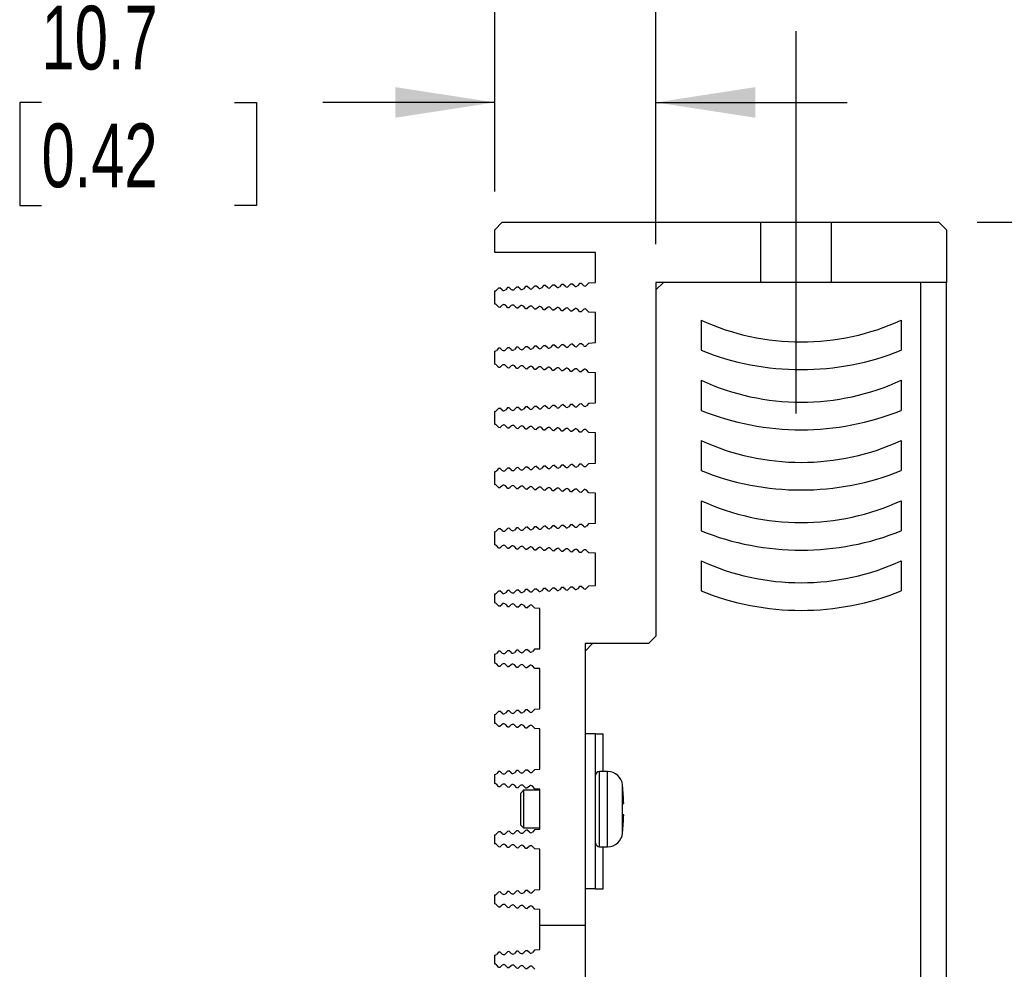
# Model space of a CAD drawing. Header units: millimetres. Extents: x 0 to 559, y 0 to 432.
# Tile 6 of 18: x 97 to 162, y 311 to 374. Entities that reach past the tile are written whole.
import ezdxf

# ---------------------------------------------------------------- set-up
doc = ezdxf.new("R2010")
doc.units = ezdxf.units.MM
doc.header["$LTSCALE"] = 2
doc.linetypes.add('CENTERX2', pattern=[20.32, 12.7, -2.54, 2.54, -2.54])
doc.layers.add('CENTER', color=40, linetype='CENTERX2')
doc.layers.add('DIMENSIONS', color=140, linetype='Continuous', lineweight=25)
doc.styles.add('SLDTEXTSTYLE0', font='TXT', dxfattribs={"width": 0.7})
doc.dimstyles.new('SLDDIMSTYLE0', dxfattribs={"dimtxt": 4.316016, "dimasz": 6.604, "dimexe": 0, "dimexo": 0.0625, "dimgap": 1.079004, "dimtad": 0, "dimtih": 1, "dimtoh": 1, "dimrnd": 1e-09, "dimzin": 4, "dimdsep": 46, "dimtxsty": 'SLDTEXTSTYLE0', "dimsah": 1, "dimcen": 0.09, "dimadec": 0, "dimazin": 1, "dimtfac": 1, "dimtmove": 0, "dimatfit": 0, "dimfxl": 0, "dimfrac": 2, "dimtolj": 1, "dimtzin": 12, "dimarcsym": 0})
doc.dimstyles.new('SLDDIMSTYLE1', dxfattribs={"dimtxt": 4.316016, "dimasz": 6.604, "dimexe": 0, "dimexo": 0.0625, "dimgap": 1.079004, "dimtad": 0, "dimtih": 1, "dimtoh": 1, "dimrnd": 1e-09, "dimzin": 12, "dimdsep": 46, "dimtxsty": 'SLDTEXTSTYLE0', "dimsah": 1, "dimcen": 0.09, "dimadec": 0, "dimazin": 3, "dimtfac": 1, "dimtmove": 0, "dimatfit": 0, "dimfxl": 0, "dimfrac": 2, "dimtolj": 1, "dimtzin": 12, "dimarcsym": 0})
doc.dimstyles.new('SLDDIMSTYLE2', dxfattribs={"dimtxt": 4.316016, "dimasz": 6.604, "dimexe": 0, "dimexo": 0.0625, "dimgap": 1.079004, "dimtad": 0, "dimtih": 1, "dimtoh": 1, "dimrnd": 1e-09, "dimzin": 12, "dimdsep": 46, "dimtxsty": 'SLDTEXTSTYLE0', "dimsah": 1, "dimcen": 0.09, "dimadec": 0, "dimazin": 3, "dimtfac": 1, "dimtofl": 0, "dimtmove": 0, "dimatfit": 3, "dimfxl": 0, "dimfrac": 2, "dimtolj": 1, "dimtzin": 12, "dimarcsym": 0})

# ---------------------------------------------------------------- blocks, each defined once
blk = doc.blocks.new('_D_16')
at = {"layer": 'DIMENSIONS'}
for p, q in [((160.61, 360.802), (204.35, 360.802)), ((198, 360.802), (198, 325.314)), ((191.588, 317.488), (190.138, 317.488)), ((190.138, 317.488), (190.138, 310.628)), ((204.413, 317.488), (205.862, 317.488)), ((205.862, 317.488), (205.862, 310.628)), ((190.138, 310.628), (191.588, 310.628)), ((205.862, 310.628), (204.413, 310.628)), ((198, 274.174), (198, 309.662)), ((153.112, 274.174), (204.35, 274.174))]:
    blk.add_line(p, q, dxfattribs=at)
for points in [[(198, 360.802), (196.984, 354.198), (199.016, 354.198)], [(198, 274.174), (199.016, 280.778), (196.984, 280.778)]]:
    blk.add_solid(points, dxfattribs=at)
at = {"layer": 'DIMENSIONS', "char_height": 4.2333, "attachment_point": 1, "style": 'SLDTEXTSTYLE0'}
for s, insert in [('86.6', (191.588, 323.911)), ('3.41', (191.588, 316.085))]:
    blk.add_mtext(s, dxfattribs=dict(at, insert=insert))
blk = doc.blocks.new('_D_17')
at = {"layer": 'DIMENSIONS'}
for p, q in [((128.57, 362.842), (128.57, 394.799)), ((148.57, 376.042), (148.57, 394.799)), ((128.57, 388.449), (115.87, 388.449)), ((132.157, 388.449), (130.708, 388.449)), ((130.708, 388.449), (130.708, 381.59)), ((144.983, 388.449), (146.432, 388.449)), ((146.432, 388.449), (146.432, 381.59)), ((148.57, 388.449), (161.27, 388.449)), ((130.708, 381.59), (132.157, 381.59)), ((146.432, 381.59), (144.983, 381.59))]:
    blk.add_line(p, q, dxfattribs=at)
for points in [[(128.57, 388.449), (121.966, 389.465), (121.966, 387.433)], [(148.57, 388.449), (155.174, 387.433), (155.174, 389.465)]]:
    blk.add_solid(points, dxfattribs=at)
at = {"layer": 'DIMENSIONS', "char_height": 4.2333, "attachment_point": 1, "style": 'SLDTEXTSTYLE0'}
for s, insert in [('20.0', (132.157, 394.873)), ('0.79', (132.157, 387.047))]:
    blk.add_mtext(s, dxfattribs=dict(at, insert=insert))
blk = doc.blocks.new('_D_18')
at = {"layer": 'DIMENSIONS'}
for p, q in [((128.57, 362.842), (128.57, 375.117)), ((139.27, 359.342), (139.27, 375.117)), ((98.466, 368.767), (97.016, 368.767)), ((97.016, 368.767), (97.016, 361.907)), ((111.291, 368.767), (112.74, 368.767)), ((112.74, 368.767), (112.74, 361.907)), ((128.57, 368.767), (117.14, 368.767)), ((139.27, 368.767), (151.97, 368.767)), ((97.016, 361.907), (98.466, 361.907)), ((112.74, 361.907), (111.291, 361.907))]:
    blk.add_line(p, q, dxfattribs=at)
for points in [[(128.57, 368.767), (121.966, 369.783), (121.966, 367.751)], [(139.27, 368.767), (145.874, 367.751), (145.874, 369.783)]]:
    blk.add_solid(points, dxfattribs=at)
at = {"layer": 'DIMENSIONS', "char_height": 4.2333, "attachment_point": 1, "style": 'SLDTEXTSTYLE0'}
for s, insert in [('10.7', (98.466, 375.19)), ('0.42', (98.466, 367.365))]:
    blk.add_mtext(s, dxfattribs=dict(at, insert=insert))

msp = doc.modelspace()

# ---------------------------------------------------------------- linework, layer by layer
for p, q in [((128.57, 360.302), (129.07, 360.802)), ((129.07, 360.802), (146.22, 360.802)), ((146.22, 360.802), (146.22, 356.802)), ((146.22, 360.802), (150.92, 360.802)), ((150.92, 360.802), (150.92, 356.802)), ((150.92, 360.802), (158.07, 360.802)), ((158.07, 360.802), (158.57, 360.302)), ((128.57, 358.802), (128.57, 360.302)), ((158.57, 360.302), (158.57, 356.802)), ((135.27, 358.802), (128.57, 358.802)), ((135.27, 356.802), (135.27, 358.802)), ((128.829, 356.451), (128.682, 356.287)), ((128.829, 356.451), (128.905, 356.455)), ((129.069, 356.308), (128.905, 356.455)), ((129.428, 356.484), (129.281, 356.319)), ((129.428, 356.484), (129.504, 356.488)), ((129.668, 356.34), (129.504, 356.488)), ((130.027, 356.516), (129.88, 356.352)), ((130.027, 356.516), (130.103, 356.52)), ((130.267, 356.373), (130.103, 356.52)), ((130.626, 356.549), (130.479, 356.385)), ((130.626, 356.549), (130.702, 356.553)), ((130.866, 356.406), (130.702, 356.553)), ((131.225, 356.582), (131.078, 356.417)), ((131.225, 356.582), (131.301, 356.586)), ((131.465, 356.438), (131.301, 356.586)), ((131.824, 356.614), (131.677, 356.45)), ((131.824, 356.614), (131.9, 356.618)), ((132.064, 356.471), (131.9, 356.618)), ((132.424, 356.647), (132.276, 356.483)), ((132.424, 356.647), (132.499, 356.651)), ((132.664, 356.504), (132.499, 356.651)), ((133.023, 356.68), (132.875, 356.515)), ((133.023, 356.68), (133.098, 356.684)), ((133.263, 356.536), (133.098, 356.684)), ((133.622, 356.712), (133.474, 356.548)), ((133.622, 356.712), (133.697, 356.716)), ((133.862, 356.569), (133.697, 356.716)), ((134.221, 356.745), (134.074, 356.581)), ((134.221, 356.745), (134.297, 356.749)), ((134.461, 356.602), (134.297, 356.749)), ((134.82, 356.777), (134.673, 356.613)), ((134.82, 356.777), (135.27, 356.802)), ((139.27, 356.302), (139.77, 356.802)), ((146.22, 356.802), (139.27, 356.802)), ((139.27, 356.802), (139.27, 333.302)), ((156.87, 356.802), (139.77, 356.802)), ((150.92, 356.802), (146.22, 356.802)), ((158.57, 356.802), (150.92, 356.802)), ((156.87, 287.752), (156.87, 356.802)), ((158.57, 356.802), (156.87, 356.802)), ((158.57, 288.502), (158.57, 356.802)), ((128.57, 355.367), (128.57, 356.237)), ((128.829, 355.153), (128.682, 355.317)), ((128.905, 355.149), (128.829, 355.153)), ((129.069, 355.296), (128.905, 355.149)), ((129.428, 355.12), (129.281, 355.285)), ((129.504, 355.116), (129.428, 355.12)), ((129.668, 355.263), (129.504, 355.116)), ((130.027, 355.088), (129.88, 355.252)), ((130.267, 355.231), (130.103, 355.083)), ((130.626, 355.055), (130.479, 355.219)), ((130.866, 355.198), (130.702, 355.051)), ((131.225, 355.022), (131.078, 355.187)), ((131.465, 355.166), (131.301, 355.018)), ((131.824, 354.99), (131.677, 355.154)), ((132.064, 355.133), (131.9, 354.986)), ((132.424, 354.957), (132.276, 355.121)), ((132.664, 355.1), (132.499, 354.953)), ((130.103, 355.083), (130.027, 355.088)), ((130.702, 355.051), (130.626, 355.055)), ((131.301, 355.018), (131.225, 355.022)), ((131.9, 354.986), (131.824, 354.99)), ((132.499, 354.953), (132.424, 354.957)), ((133.023, 354.924), (132.875, 355.089)), ((133.098, 354.92), (133.023, 354.924)), ((133.263, 355.068), (133.098, 354.92)), ((133.622, 354.892), (133.474, 355.056)), ((133.697, 354.888), (133.622, 354.892)), ((133.862, 355.035), (133.697, 354.888)), ((134.221, 354.859), (134.074, 355.023)), ((134.297, 354.855), (134.221, 354.859)), ((134.461, 355.002), (134.297, 354.855)), ((134.82, 354.826), (134.673, 354.991)), ((135.27, 354.802), (134.82, 354.826)), ((135.27, 352.802), (135.27, 354.802)), ((142.27, 354.3), (142.27, 352.3)), ((155.57, 354.3), (155.57, 352.3)), ((129.428, 352.484), (129.281, 352.319)), ((129.428, 352.484), (129.504, 352.488)), ((129.668, 352.34), (129.504, 352.488)), ((130.027, 352.516), (129.88, 352.352)), ((130.027, 352.516), (130.103, 352.52)), ((130.267, 352.373), (130.103, 352.52)), ((130.626, 352.549), (130.479, 352.385)), ((130.626, 352.549), (130.702, 352.553)), ((130.866, 352.406), (130.702, 352.553)), ((131.225, 352.582), (131.078, 352.417)), ((131.225, 352.582), (131.301, 352.586)), ((131.465, 352.438), (131.301, 352.586)), ((131.824, 352.614), (131.677, 352.45)), ((131.824, 352.614), (131.9, 352.618)), ((132.064, 352.471), (131.9, 352.618)), ((132.424, 352.647), (132.276, 352.483)), ((132.424, 352.647), (132.499, 352.651)), ((132.664, 352.504), (132.499, 352.651)), ((133.023, 352.68), (132.875, 352.515)), ((133.023, 352.68), (133.098, 352.684)), ((133.263, 352.536), (133.098, 352.684)), ((133.622, 352.712), (133.474, 352.548)), ((133.622, 352.712), (133.697, 352.716)), ((133.862, 352.569), (133.697, 352.716)), ((134.221, 352.745), (134.074, 352.581)), ((134.221, 352.745), (134.297, 352.749)), ((134.461, 352.602), (134.297, 352.749)), ((134.82, 352.777), (134.673, 352.613)), ((134.82, 352.777), (135.27, 352.802)), ((128.57, 351.367), (128.57, 352.237)), ((128.829, 352.451), (128.682, 352.287)), ((128.829, 352.451), (128.905, 352.455)), ((129.069, 352.308), (128.905, 352.455)), ((128.829, 351.153), (128.682, 351.317)), ((129.069, 351.296), (128.905, 351.149)), ((129.428, 351.12), (129.281, 351.285)), ((129.668, 351.263), (129.504, 351.116)), ((130.027, 351.088), (129.88, 351.252)), ((130.267, 351.231), (130.103, 351.083)), ((130.626, 351.055), (130.479, 351.219)), ((130.866, 351.198), (130.702, 351.051)), ((131.225, 351.022), (131.078, 351.187)), ((128.905, 351.149), (128.829, 351.153)), ((129.504, 351.116), (129.428, 351.12)), ((130.103, 351.083), (130.027, 351.088)), ((130.702, 351.051), (130.626, 351.055)), ((131.301, 351.018), (131.225, 351.022)), ((131.465, 351.166), (131.301, 351.018)), ((131.824, 350.99), (131.677, 351.154)), ((131.9, 350.986), (131.824, 350.99)), ((132.064, 351.133), (131.9, 350.986)), ((132.424, 350.957), (132.276, 351.121)), ((132.499, 350.953), (132.424, 350.957)), ((132.664, 351.1), (132.499, 350.953)), ((133.023, 350.924), (132.875, 351.089)), ((133.098, 350.92), (133.023, 350.924)), ((133.263, 351.068), (133.098, 350.92)), ((133.622, 350.892), (133.474, 351.056)), ((133.697, 350.888), (133.622, 350.892)), ((133.862, 351.035), (133.697, 350.888)), ((134.221, 350.859), (134.074, 351.023)), ((134.297, 350.855), (134.221, 350.859)), ((134.461, 351.002), (134.297, 350.855)), ((134.82, 350.826), (134.673, 350.991)), ((135.27, 350.802), (134.82, 350.826)), ((135.27, 348.802), (135.27, 350.802)), ((142.27, 350.3), (142.27, 348.3)), ((155.57, 350.3), (155.57, 348.3)), ((131.225, 348.582), (131.078, 348.417)), ((131.225, 348.582), (131.301, 348.586)), ((131.465, 348.438), (131.301, 348.586)), ((131.824, 348.614), (131.677, 348.45)), ((131.824, 348.614), (131.9, 348.618)), ((132.064, 348.471), (131.9, 348.618)), ((132.424, 348.647), (132.276, 348.483)), ((132.424, 348.647), (132.499, 348.651)), ((132.664, 348.504), (132.499, 348.651)), ((133.023, 348.68), (132.875, 348.515)), ((133.023, 348.68), (133.098, 348.684)), ((133.263, 348.536), (133.098, 348.684)), ((133.622, 348.712), (133.474, 348.548)), ((133.622, 348.712), (133.697, 348.716)), ((133.862, 348.569), (133.697, 348.716)), ((134.221, 348.745), (134.074, 348.581)), ((134.221, 348.745), (134.297, 348.749)), ((134.461, 348.602), (134.297, 348.749)), ((134.82, 348.777), (134.673, 348.613)), ((134.82, 348.777), (135.27, 348.802)), ((128.57, 347.367), (128.57, 348.237)), ((128.829, 348.451), (128.682, 348.287)), ((128.829, 348.451), (128.905, 348.455)), ((129.069, 348.308), (128.905, 348.455)), ((129.428, 348.484), (129.281, 348.319)), ((129.428, 348.484), (129.504, 348.488)), ((129.668, 348.34), (129.504, 348.488)), ((130.027, 348.516), (129.88, 348.352)), ((130.027, 348.516), (130.103, 348.52)), ((130.267, 348.373), (130.103, 348.52)), ((130.626, 348.549), (130.479, 348.385)), ((130.626, 348.549), (130.702, 348.553)), ((130.866, 348.406), (130.702, 348.553)), ((128.829, 347.153), (128.682, 347.317)), ((129.069, 347.296), (128.905, 347.149)), ((129.428, 347.12), (129.281, 347.285)), ((129.668, 347.263), (129.504, 347.116)), ((130.027, 347.088), (129.88, 347.252)), ((128.905, 347.149), (128.829, 347.153)), ((129.504, 347.116), (129.428, 347.12)), ((130.103, 347.083), (130.027, 347.088)), ((130.267, 347.231), (130.103, 347.083)), ((130.626, 347.055), (130.479, 347.219)), ((130.702, 347.051), (130.626, 347.055)), ((130.866, 347.198), (130.702, 347.051)), ((131.225, 347.022), (131.078, 347.187)), ((131.301, 347.018), (131.225, 347.022)), ((131.465, 347.166), (131.301, 347.018)), ((131.824, 346.99), (131.677, 347.154)), ((131.9, 346.986), (131.824, 346.99)), ((132.064, 347.133), (131.9, 346.986)), ((132.424, 346.957), (132.276, 347.121)), ((132.499, 346.953), (132.424, 346.957)), ((132.664, 347.1), (132.499, 346.953)), ((133.023, 346.924), (132.875, 347.089)), ((133.098, 346.92), (133.023, 346.924)), ((133.263, 347.068), (133.098, 346.92)), ((133.622, 346.892), (133.474, 347.056)), ((133.697, 346.888), (133.622, 346.892)), ((133.862, 347.035), (133.697, 346.888)), ((134.221, 346.859), (134.074, 347.023)), ((134.297, 346.855), (134.221, 346.859)), ((134.461, 347.002), (134.297, 346.855)), ((134.82, 346.826), (134.673, 346.991)), ((135.27, 346.802), (134.82, 346.826)), ((135.27, 344.802), (135.27, 346.802)), ((142.27, 346.3), (142.27, 344.3)), ((155.57, 346.3), (155.57, 344.3)), ((132.424, 344.647), (132.276, 344.483)), ((132.424, 344.647), (132.499, 344.651)), ((132.664, 344.504), (132.499, 344.651)), ((133.023, 344.68), (132.875, 344.515)), ((133.023, 344.68), (133.098, 344.684)), ((133.263, 344.536), (133.098, 344.684)), ((133.622, 344.712), (133.474, 344.548)), ((133.622, 344.712), (133.697, 344.716)), ((133.862, 344.569), (133.697, 344.716)), ((134.221, 344.745), (134.074, 344.581)), ((134.221, 344.745), (134.297, 344.749)), ((134.461, 344.602), (134.297, 344.749)), ((134.82, 344.777), (134.673, 344.613)), ((134.82, 344.777), (135.27, 344.802)), ((128.57, 343.367), (128.57, 344.237)), ((128.829, 344.451), (128.682, 344.287)), ((128.829, 344.451), (128.905, 344.455)), ((129.069, 344.308), (128.905, 344.455)), ((129.428, 344.484), (129.281, 344.319)), ((129.428, 344.484), (129.504, 344.488)), ((129.668, 344.34), (129.504, 344.488)), ((130.027, 344.516), (129.88, 344.352)), ((130.027, 344.516), (130.103, 344.52)), ((130.267, 344.373), (130.103, 344.52)), ((130.626, 344.549), (130.479, 344.385)), ((130.626, 344.549), (130.702, 344.553)), ((130.866, 344.406), (130.702, 344.553)), ((131.225, 344.582), (131.078, 344.417)), ((131.225, 344.582), (131.301, 344.586)), ((131.465, 344.438), (131.301, 344.586)), ((131.824, 344.614), (131.677, 344.45)), ((131.824, 344.614), (131.9, 344.618)), ((132.064, 344.471), (131.9, 344.618)), ((128.829, 343.153), (128.682, 343.317)), ((128.905, 343.149), (128.829, 343.153)), ((129.069, 343.296), (128.905, 343.149)), ((129.428, 343.12), (129.281, 343.285)), ((129.504, 343.116), (129.428, 343.12)), ((129.668, 343.263), (129.504, 343.116)), ((130.027, 343.088), (129.88, 343.252)), ((130.103, 343.083), (130.027, 343.088)), ((130.267, 343.231), (130.103, 343.083)), ((130.626, 343.055), (130.479, 343.219)), ((130.702, 343.051), (130.626, 343.055)), ((130.866, 343.198), (130.702, 343.051)), ((131.225, 343.022), (131.078, 343.187)), ((131.301, 343.018), (131.225, 343.022)), ((131.465, 343.166), (131.301, 343.018)), ((131.824, 342.99), (131.677, 343.154)), ((131.9, 342.986), (131.824, 342.99)), ((132.064, 343.133), (131.9, 342.986)), ((132.424, 342.957), (132.276, 343.121)), ((132.499, 342.953), (132.424, 342.957)), ((132.664, 343.1), (132.499, 342.953)), ((133.023, 342.924), (132.875, 343.089)), ((133.098, 342.92), (133.023, 342.924)), ((133.263, 343.068), (133.098, 342.92)), ((133.622, 342.892), (133.474, 343.056)), ((133.697, 342.888), (133.622, 342.892)), ((133.862, 343.035), (133.697, 342.888)), ((134.221, 342.859), (134.074, 343.023)), ((134.297, 342.855), (134.221, 342.859)), ((134.461, 343.002), (134.297, 342.855)), ((134.82, 342.826), (134.673, 342.991)), ((135.27, 342.802), (134.82, 342.826)), ((135.27, 340.802), (135.27, 342.802)), ((142.27, 342.3), (142.27, 340.3)), ((155.57, 342.3), (155.57, 340.3)), ((133.622, 340.712), (133.474, 340.548)), ((133.622, 340.712), (133.697, 340.716)), ((133.862, 340.569), (133.697, 340.716)), ((134.221, 340.745), (134.074, 340.581)), ((134.221, 340.745), (134.297, 340.749)), ((134.461, 340.602), (134.297, 340.749)), ((134.82, 340.777), (134.673, 340.613)), ((134.82, 340.777), (135.27, 340.802)), ((128.57, 339.367), (128.57, 340.237)), ((128.829, 340.451), (128.682, 340.287)), ((128.829, 340.451), (128.905, 340.455)), ((129.069, 340.308), (128.905, 340.455)), ((129.428, 340.484), (129.281, 340.319)), ((129.428, 340.484), (129.504, 340.488)), ((129.668, 340.34), (129.504, 340.488)), ((130.027, 340.516), (129.88, 340.352)), ((130.027, 340.516), (130.103, 340.52)), ((130.267, 340.373), (130.103, 340.52)), ((130.626, 340.549), (130.479, 340.385)), ((130.626, 340.549), (130.702, 340.553)), ((130.866, 340.406), (130.702, 340.553)), ((131.225, 340.582), (131.078, 340.417)), ((131.225, 340.582), (131.301, 340.586)), ((131.465, 340.438), (131.301, 340.586)), ((131.824, 340.614), (131.677, 340.45)), ((131.824, 340.614), (131.9, 340.618)), ((132.064, 340.471), (131.9, 340.618)), ((132.424, 340.647), (132.276, 340.483)), ((132.424, 340.647), (132.499, 340.651)), ((132.664, 340.504), (132.499, 340.651)), ((133.023, 340.68), (132.875, 340.515)), ((133.023, 340.68), (133.098, 340.684)), ((133.263, 340.536), (133.098, 340.684)), ((128.829, 339.153), (128.682, 339.317)), ((128.905, 339.149), (128.829, 339.153)), ((129.069, 339.296), (128.905, 339.149)), ((129.428, 339.12), (129.281, 339.285)), ((129.504, 339.116), (129.428, 339.12)), ((129.668, 339.263), (129.504, 339.116)), ((130.027, 339.088), (129.88, 339.252)), ((130.103, 339.083), (130.027, 339.088)), ((130.267, 339.231), (130.103, 339.083)), ((130.626, 339.055), (130.479, 339.219)), ((130.702, 339.051), (130.626, 339.055)), ((130.866, 339.198), (130.702, 339.051)), ((131.225, 339.022), (131.078, 339.187)), ((131.301, 339.018), (131.225, 339.022)), ((131.465, 339.166), (131.301, 339.018)), ((131.824, 338.99), (131.677, 339.154)), ((131.9, 338.986), (131.824, 338.99)), ((132.064, 339.133), (131.9, 338.986)), ((132.424, 338.957), (132.276, 339.121)), ((132.499, 338.953), (132.424, 338.957)), ((132.664, 339.1), (132.499, 338.953)), ((133.023, 338.924), (132.875, 339.089)), ((133.098, 338.92), (133.023, 338.924)), ((133.263, 339.068), (133.098, 338.92)), ((133.622, 338.892), (133.474, 339.056)), ((133.697, 338.888), (133.622, 338.892)), ((133.862, 339.035), (133.697, 338.888)), ((134.221, 338.859), (134.074, 339.023)), ((134.297, 338.855), (134.221, 338.859)), ((134.461, 339.002), (134.297, 338.855)), ((134.82, 338.826), (134.673, 338.991)), ((135.27, 338.802), (134.82, 338.826)), ((135.27, 336.667), (135.27, 338.802)), ((142.27, 338.3), (142.27, 336.3)), ((155.57, 338.3), (155.57, 336.3)), ((128.829, 336.316), (128.682, 336.152)), ((128.829, 336.316), (128.904, 336.32)), ((129.069, 336.173), (128.904, 336.32)), ((129.428, 336.349), (129.281, 336.184)), ((129.428, 336.349), (129.503, 336.353)), ((129.668, 336.205), (129.503, 336.353)), ((130.027, 336.381), (129.88, 336.217)), ((130.027, 336.381), (130.103, 336.385)), ((130.267, 336.238), (130.103, 336.385)), ((130.626, 336.414), (130.479, 336.249)), ((130.626, 336.414), (130.702, 336.418)), ((130.866, 336.271), (130.702, 336.418)), ((131.226, 336.447), (131.078, 336.282)), ((131.226, 336.447), (131.301, 336.451)), ((131.465, 336.303), (131.301, 336.451)), ((131.825, 336.479), (131.677, 336.315)), ((131.825, 336.479), (131.9, 336.483)), ((132.064, 336.336), (131.9, 336.483)), ((132.424, 336.512), (132.276, 336.347)), ((132.424, 336.512), (132.499, 336.516)), ((132.664, 336.368), (132.499, 336.516)), ((133.023, 336.545), (132.875, 336.38)), ((133.023, 336.545), (133.098, 336.549)), ((133.263, 336.401), (133.098, 336.549)), ((133.622, 336.577), (133.474, 336.413)), ((133.622, 336.577), (133.697, 336.581)), ((133.862, 336.434), (133.697, 336.581)), ((134.221, 336.61), (134.074, 336.445)), ((134.221, 336.61), (134.296, 336.614)), ((134.461, 336.466), (134.296, 336.614)), ((134.82, 336.642), (134.673, 336.478)), ((134.82, 336.642), (135.27, 336.667)), ((128.57, 335.502), (128.57, 336.102)), ((128.682, 335.452), (128.829, 335.288)), ((128.905, 335.284), (128.829, 335.288)), ((128.905, 335.284), (129.069, 335.431)), ((129.281, 335.42), (129.428, 335.255)), ((129.504, 335.251), (129.428, 335.255)), ((129.504, 335.251), (129.668, 335.398)), ((129.88, 335.387), (130.027, 335.223)), ((130.103, 335.218), (130.027, 335.223)), ((130.103, 335.218), (130.267, 335.366)), ((130.479, 335.354), (130.626, 335.19)), ((130.702, 335.186), (130.626, 335.19)), ((130.702, 335.186), (130.866, 335.333)), ((131.078, 335.322), (131.225, 335.157)), ((131.57, 335.139), (131.225, 335.157)), ((131.57, 332.465), (131.57, 335.139)), ((139.27, 333.302), (138.77, 332.802)), ((128.829, 332.316), (128.682, 332.152)), ((128.829, 332.316), (128.904, 332.32)), ((129.069, 332.173), (128.904, 332.32)), ((129.428, 332.349), (129.281, 332.184)), ((129.428, 332.349), (129.503, 332.353)), ((129.668, 332.205), (129.503, 332.353)), ((130.027, 332.381), (129.88, 332.217)), ((130.027, 332.381), (130.103, 332.385)), ((130.267, 332.238), (130.103, 332.385)), ((130.626, 332.414), (130.479, 332.249)), ((130.626, 332.414), (130.702, 332.418)), ((130.866, 332.271), (130.702, 332.418)), ((131.226, 332.447), (131.078, 332.282)), ((131.226, 332.447), (131.57, 332.465)), ((134.57, 332.802), (134.57, 314.102)), ((138.77, 332.802), (134.57, 332.802)), ((134.57, 332.302), (135.069, 332.801)), ((138.77, 332.801), (135.069, 332.801)), ((138.77, 332.802), (138.77, 332.801)), ((128.57, 331.502), (128.57, 332.102)), ((128.829, 331.288), (128.682, 331.452)), ((128.904, 331.284), (128.829, 331.288)), ((129.069, 331.431), (128.904, 331.284)), ((129.428, 331.255), (129.281, 331.42)), ((129.503, 331.251), (129.428, 331.255)), ((129.668, 331.399), (129.503, 331.251)), ((130.027, 331.223), (129.88, 331.387)), ((130.103, 331.218), (130.027, 331.223)), ((130.267, 331.366), (130.103, 331.218)), ((130.626, 331.19), (130.479, 331.354)), ((130.702, 331.186), (130.626, 331.19)), ((130.866, 331.333), (130.702, 331.186)), ((131.226, 331.157), (131.078, 331.322)), ((131.57, 331.139), (131.226, 331.157)), ((131.57, 328.465), (131.57, 331.139)), ((128.829, 328.316), (128.682, 328.152)), ((128.829, 328.316), (128.904, 328.32)), ((129.069, 328.173), (128.904, 328.32)), ((129.428, 328.349), (129.281, 328.184)), ((129.428, 328.349), (129.503, 328.353)), ((129.668, 328.205), (129.503, 328.353)), ((130.027, 328.381), (129.88, 328.217)), ((130.027, 328.381), (130.103, 328.385)), ((130.267, 328.238), (130.103, 328.385)), ((130.626, 328.414), (130.479, 328.249)), ((130.626, 328.414), (130.702, 328.418)), ((130.866, 328.271), (130.702, 328.418)), ((131.226, 328.447), (131.078, 328.282)), ((131.226, 328.447), (131.57, 328.465)), ((128.57, 327.502), (128.57, 328.102)), ((128.829, 327.288), (128.682, 327.452)), ((128.904, 327.284), (128.829, 327.288)), ((129.069, 327.431), (128.904, 327.284)), ((129.428, 327.255), (129.281, 327.42)), ((129.503, 327.251), (129.428, 327.255)), ((129.668, 327.399), (129.503, 327.251)), ((130.027, 327.223), (129.88, 327.387)), ((130.103, 327.218), (130.027, 327.223)), ((130.267, 327.366), (130.103, 327.218)), ((130.626, 327.19), (130.479, 327.354)), ((130.702, 327.186), (130.626, 327.19)), ((130.866, 327.333), (130.702, 327.186)), ((131.226, 327.157), (131.078, 327.322)), ((131.57, 327.139), (131.226, 327.157)), ((131.57, 324.465), (131.57, 327.139)), ((135.27, 326.801), (134.57, 326.801)), ((135.27, 316.502), (135.27, 326.801)), ((135.27, 326.801), (135.77, 326.801)), ((135.77, 324.302), (135.77, 326.801)), ((130.027, 324.381), (129.88, 324.217)), ((130.027, 324.381), (130.103, 324.385)), ((130.267, 324.238), (130.103, 324.385)), ((130.626, 324.414), (130.479, 324.249)), ((130.626, 324.414), (130.702, 324.418)), ((130.866, 324.271), (130.702, 324.418)), ((131.226, 324.447), (131.078, 324.282)), ((131.226, 324.447), (131.57, 324.465)), ((128.57, 323.502), (128.57, 324.102)), ((128.829, 324.316), (128.682, 324.152)), ((128.829, 324.316), (128.904, 324.32)), ((129.069, 324.173), (128.904, 324.32)), ((129.428, 324.349), (129.281, 324.184)), ((129.428, 324.349), (129.503, 324.353)), ((129.668, 324.205), (129.503, 324.353)), ((136.064, 324.302), (135.52, 324.302)), ((135.52, 321.78), (135.52, 324.302)), ((136.064, 321.802), (136.064, 324.302)), ((128.829, 323.288), (128.682, 323.452)), ((128.904, 323.284), (128.829, 323.288)), ((129.069, 323.431), (128.904, 323.284)), ((129.428, 323.255), (129.281, 323.42)), ((129.503, 323.251), (129.428, 323.255)), ((129.668, 323.399), (129.503, 323.251)), ((130.027, 323.223), (129.88, 323.387)), ((130.103, 323.218), (130.027, 323.223)), ((130.267, 323.366), (130.103, 323.218)), ((130.626, 323.19), (130.479, 323.354)), ((130.702, 323.186), (130.626, 323.19)), ((130.866, 323.333), (130.702, 323.186)), ((131.226, 323.157), (131.078, 323.322)), ((131.57, 323.139), (131.226, 323.157)), ((131.57, 320.465), (131.57, 323.139)), ((137.058, 323.364), (137.058, 323.408)), ((137.058, 323.364), (137.058, 323.364)), ((137.058, 323.363), (137.058, 323.364)), ((137.058, 322.177), (137.058, 323.363)), ((130.478, 323.052), (130.27, 322.844)), ((130.27, 322.844), (130.27, 320.76)), ((131.57, 323.052), (130.478, 323.052)), ((130.478, 323.052), (130.478, 320.552)), ((135.52, 319.302), (135.52, 321.78)), ((136.064, 319.302), (136.064, 321.802)), ((137.058, 322.177), (137.058, 322.171)), ((137.058, 322.177), (137.058, 322.177)), ((137.058, 321.433), (137.058, 322.171)), ((137.058, 321.433), (137.058, 322.171)), ((137.105, 322.177), (137.134, 322.177)), ((137.058, 321.433), (137.058, 321.429)), ((137.058, 321.427), (137.058, 321.433)), ((137.058, 321.427), (137.058, 321.427)), ((137.058, 320.241), (137.058, 321.427)), ((137.134, 321.427), (137.105, 321.427)), ((130.27, 320.76), (130.478, 320.552)), ((130.478, 320.552), (131.57, 320.552)), ((131.226, 320.447), (131.078, 320.282)), ((131.226, 320.447), (131.57, 320.465)), ((128.57, 319.502), (128.57, 320.102)), ((128.829, 320.316), (128.682, 320.152)), ((128.829, 320.316), (128.904, 320.32)), ((129.069, 320.173), (128.904, 320.32)), ((129.428, 320.349), (129.281, 320.184)), ((129.428, 320.349), (129.503, 320.353)), ((129.668, 320.205), (129.503, 320.353)), ((130.027, 320.381), (129.88, 320.217)), ((130.027, 320.381), (130.103, 320.385)), ((130.267, 320.238), (130.103, 320.385)), ((130.626, 320.414), (130.479, 320.249)), ((130.626, 320.414), (130.702, 320.418)), ((130.866, 320.271), (130.702, 320.418)), ((137.058, 320.241), (137.058, 320.239)), ((137.058, 320.239), (137.058, 320.239)), ((137.058, 320.196), (137.058, 320.239)), ((128.829, 319.288), (128.682, 319.452)), ((128.904, 319.284), (128.829, 319.288)), ((129.069, 319.431), (128.904, 319.284)), ((129.428, 319.255), (129.281, 319.42)), ((129.503, 319.251), (129.428, 319.255)), ((129.668, 319.399), (129.503, 319.251)), ((130.027, 319.223), (129.88, 319.387)), ((130.103, 319.218), (130.027, 319.223)), ((130.267, 319.366), (130.103, 319.218)), ((130.626, 319.19), (130.479, 319.354)), ((130.702, 319.186), (130.626, 319.19)), ((130.866, 319.333), (130.702, 319.186)), ((131.226, 319.157), (131.078, 319.322)), ((131.57, 319.139), (131.226, 319.157)), ((131.57, 316.465), (131.57, 319.139)), ((135.52, 319.302), (136.064, 319.302)), ((135.77, 316.502), (135.77, 319.302)), ((128.57, 315.502), (128.57, 316.102)), ((128.829, 316.316), (128.682, 316.152)), ((128.829, 316.316), (128.904, 316.32)), ((129.069, 316.173), (128.904, 316.32)), ((129.428, 316.349), (129.281, 316.184)), ((129.428, 316.349), (129.503, 316.353)), ((129.668, 316.205), (129.503, 316.353)), ((130.027, 316.381), (129.88, 316.217)), ((130.027, 316.381), (130.103, 316.385)), ((130.267, 316.238), (130.103, 316.385)), ((130.626, 316.414), (130.479, 316.249)), ((130.626, 316.414), (130.702, 316.418)), ((130.866, 316.271), (130.702, 316.418)), ((131.226, 316.447), (131.078, 316.282)), ((131.226, 316.447), (131.57, 316.465)), ((135.27, 316.502), (134.57, 316.502)), ((135.27, 316.502), (135.77, 316.502)), ((128.829, 315.288), (128.682, 315.452)), ((128.904, 315.284), (128.829, 315.288)), ((129.069, 315.431), (128.904, 315.284)), ((129.428, 315.255), (129.281, 315.42)), ((129.503, 315.251), (129.428, 315.255)), ((129.668, 315.399), (129.503, 315.251)), ((130.027, 315.223), (129.88, 315.387)), ((130.103, 315.218), (130.027, 315.223)), ((130.267, 315.366), (130.103, 315.218)), ((130.626, 315.19), (130.479, 315.354)), ((130.866, 315.333), (130.702, 315.186)), ((131.226, 315.157), (131.078, 315.322)), ((130.702, 315.186), (130.626, 315.19)), ((131.57, 315.139), (131.226, 315.157)), ((131.57, 314.102), (131.57, 315.139)), ((131.57, 314.102), (134.57, 314.102)), ((131.57, 312.465), (131.57, 314.102)), ((134.57, 314.102), (134.57, 309.402)), ((128.57, 311.502), (128.57, 312.102)), ((128.829, 312.316), (128.682, 312.152)), ((128.829, 312.316), (128.904, 312.32)), ((129.069, 312.173), (128.904, 312.32)), ((129.428, 312.349), (129.281, 312.184)), ((129.428, 312.349), (129.503, 312.353)), ((129.668, 312.205), (129.503, 312.353)), ((130.027, 312.381), (129.88, 312.217)), ((130.027, 312.381), (130.103, 312.385)), ((130.267, 312.238), (130.103, 312.385)), ((130.626, 312.414), (130.479, 312.249)), ((130.626, 312.414), (130.702, 312.418)), ((130.866, 312.271), (130.702, 312.418)), ((131.226, 312.447), (131.078, 312.282)), ((131.226, 312.447), (131.57, 312.465)), ((128.829, 311.288), (128.682, 311.452)), ((128.904, 311.284), (128.829, 311.288)), ((129.069, 311.431), (128.904, 311.284)), ((129.428, 311.255), (129.281, 311.42)), ((129.668, 311.399), (129.503, 311.251)), ((130.027, 311.223), (129.88, 311.387)), ((130.267, 311.366), (130.103, 311.218)), ((130.626, 311.19), (130.479, 311.354)), ((130.866, 311.333), (130.702, 311.186)), ((131.226, 311.157), (131.078, 311.322)), ((129.503, 311.251), (129.428, 311.255)), ((130.103, 311.218), (130.027, 311.223)), ((130.702, 311.186), (130.626, 311.19))]:
    msp.add_line(p, q)
for centre, radius, start, end in [((130.966, 356.517), 0.15, 228.11825, 318.11825), ((131.565, 356.55), 0.15, 228.11825, 318.11825), ((132.165, 356.583), 0.15, 228.11825, 318.11825), ((132.764, 356.615), 0.15, 228.11825, 318.11825), ((133.363, 356.648), 0.15, 228.11825, 318.11825), ((133.962, 356.681), 0.15, 228.11825, 318.11825), ((134.561, 356.713), 0.15, 228.11825, 318.11825), ((128.57, 356.387), 0.15, 270, 318.11825), ((129.169, 356.42), 0.15, 228.11825, 318.11825), ((129.768, 356.452), 0.15, 228.11825, 318.11825), ((130.367, 356.485), 0.15, 228.11825, 318.11825), ((128.57, 355.217), 0.15, 41.88175, 90), ((129.169, 355.184), 0.15, 41.88175, 131.88175), ((129.768, 355.152), 0.15, 41.88175, 131.88175), ((130.367, 355.119), 0.15, 41.88175, 131.88175), ((130.966, 355.086), 0.15, 41.88175, 131.88175), ((131.565, 355.054), 0.15, 41.88175, 131.88175), ((132.165, 355.021), 0.15, 41.88175, 131.88175), ((132.764, 354.989), 0.15, 41.88175, 131.88175), ((133.363, 354.956), 0.15, 41.88175, 131.88175), ((133.962, 354.923), 0.15, 41.88175, 131.88175), ((134.561, 354.891), 0.15, 41.88175, 131.88175), ((148.92, 368.802), 15.954, 245.36541, 294.63459), ((132.165, 352.583), 0.15, 228.11825, 318.11825), ((132.764, 352.615), 0.15, 228.11825, 318.11825), ((133.363, 352.648), 0.15, 228.11825, 318.11825), ((133.962, 352.681), 0.15, 228.11825, 318.11825), ((134.561, 352.713), 0.15, 228.11825, 318.11825), ((128.57, 352.387), 0.15, 270, 318.11825), ((129.169, 352.42), 0.15, 228.11825, 318.11825), ((129.768, 352.452), 0.15, 228.11825, 318.11825), ((130.367, 352.485), 0.15, 228.11825, 318.11825), ((130.966, 352.517), 0.15, 228.11825, 318.11825), ((131.565, 352.55), 0.15, 228.11825, 318.11825), ((148.92, 368.802), 17.791, 248.05115, 291.94885), ((128.57, 351.217), 0.15, 41.88175, 90), ((129.169, 351.184), 0.15, 41.88175, 131.88175), ((129.768, 351.152), 0.15, 41.88175, 131.88175), ((130.367, 351.119), 0.15, 41.88175, 131.88175), ((130.966, 351.086), 0.15, 41.88175, 131.88175), ((131.565, 351.054), 0.15, 41.88175, 131.88175), ((132.165, 351.021), 0.15, 41.88175, 131.88175), ((132.764, 350.989), 0.15, 41.88175, 131.88175), ((133.363, 350.956), 0.15, 41.88175, 131.88175), ((133.962, 350.923), 0.15, 41.88175, 131.88175), ((134.561, 350.891), 0.15, 41.88175, 131.88175), ((148.92, 364.802), 15.954, 245.36541, 294.63459), ((133.962, 348.681), 0.15, 228.11825, 318.11825), ((134.561, 348.713), 0.15, 228.11825, 318.11825), ((128.57, 348.387), 0.15, 270, 318.11825), ((129.169, 348.42), 0.15, 228.11825, 318.11825), ((129.768, 348.452), 0.15, 228.11825, 318.11825), ((130.367, 348.485), 0.15, 228.11825, 318.11825), ((130.966, 348.517), 0.15, 228.11825, 318.11825), ((131.565, 348.55), 0.15, 228.11825, 318.11825), ((132.165, 348.583), 0.15, 228.11825, 318.11825), ((132.764, 348.615), 0.15, 228.11825, 318.11825), ((133.363, 348.648), 0.15, 228.11825, 318.11825), ((148.92, 364.802), 17.791, 248.05115, 291.94885), ((128.57, 347.217), 0.15, 41.88175, 90), ((129.169, 347.184), 0.15, 41.88175, 131.88175), ((129.768, 347.152), 0.15, 41.88175, 131.88175), ((130.367, 347.119), 0.15, 41.88175, 131.88175), ((130.966, 347.086), 0.15, 41.88175, 131.88175), ((131.565, 347.054), 0.15, 41.88175, 131.88175), ((132.165, 347.021), 0.15, 41.88175, 131.88175), ((132.764, 346.989), 0.15, 41.88175, 131.88175), ((133.363, 346.956), 0.15, 41.88175, 131.88175), ((133.962, 346.923), 0.15, 41.88175, 131.88175), ((134.561, 346.891), 0.15, 41.88175, 131.88175), ((148.92, 360.802), 15.954, 245.36541, 294.63459), ((128.57, 344.387), 0.15, 270, 318.11825), ((129.169, 344.42), 0.15, 228.11825, 318.11825), ((129.768, 344.452), 0.15, 228.11825, 318.11825), ((130.367, 344.485), 0.15, 228.11825, 318.11825), ((130.966, 344.517), 0.15, 228.11825, 318.11825), ((131.565, 344.55), 0.15, 228.11825, 318.11825), ((132.165, 344.583), 0.15, 228.11825, 318.11825), ((132.764, 344.615), 0.15, 228.11825, 318.11825), ((133.363, 344.648), 0.15, 228.11825, 318.11825), ((133.962, 344.681), 0.15, 228.11825, 318.11825), ((134.561, 344.713), 0.15, 228.11825, 318.11825), ((148.92, 360.802), 17.791, 248.05115, 291.94885), ((128.57, 343.217), 0.15, 41.88175, 90), ((129.169, 343.184), 0.15, 41.88175, 131.88175), ((129.768, 343.152), 0.15, 41.88175, 131.88175), ((130.367, 343.119), 0.15, 41.88175, 131.88175), ((130.966, 343.086), 0.15, 41.88175, 131.88175), ((131.565, 343.054), 0.15, 41.88175, 131.88175), ((132.165, 343.021), 0.15, 41.88175, 131.88175), ((132.764, 342.989), 0.15, 41.88175, 131.88175), ((133.363, 342.956), 0.15, 41.88175, 131.88175), ((133.962, 342.923), 0.15, 41.88175, 131.88175), ((134.561, 342.891), 0.15, 41.88175, 131.88175), ((148.92, 356.802), 15.954, 245.36541, 294.63459), ((128.57, 340.387), 0.15, 270, 318.11825), ((129.169, 340.42), 0.15, 228.11825, 318.11825), ((129.768, 340.452), 0.15, 228.11825, 318.11825), ((130.367, 340.485), 0.15, 228.11825, 318.11825), ((130.966, 340.517), 0.15, 228.11825, 318.11825), ((131.565, 340.55), 0.15, 228.11825, 318.11825), ((132.165, 340.583), 0.15, 228.11825, 318.11825), ((132.764, 340.615), 0.15, 228.11825, 318.11825), ((133.363, 340.648), 0.15, 228.11825, 318.11825), ((133.962, 340.681), 0.15, 228.11825, 318.11825), ((134.561, 340.713), 0.15, 228.11825, 318.11825), ((148.92, 356.802), 17.791, 248.05115, 291.94885), ((128.57, 339.217), 0.15, 41.88175, 90), ((129.169, 339.184), 0.15, 41.88175, 131.88175), ((129.768, 339.152), 0.15, 41.88175, 131.88175), ((130.367, 339.119), 0.15, 41.88175, 131.88175), ((130.966, 339.086), 0.15, 41.88175, 131.88175), ((131.565, 339.054), 0.15, 41.88175, 131.88175), ((132.165, 339.021), 0.15, 41.88175, 131.88175), ((132.764, 338.989), 0.15, 41.88175, 131.88175), ((133.363, 338.956), 0.15, 41.88175, 131.88175), ((133.962, 338.923), 0.15, 41.88175, 131.88175), ((134.561, 338.891), 0.15, 41.88175, 131.88175), ((148.92, 352.802), 15.954, 245.36541, 294.63459), ((128.57, 336.252), 0.15, 270, 318.11825), ((129.169, 336.284), 0.15, 228.11825, 318.11825), ((129.768, 336.317), 0.15, 228.11825, 318.11825), ((130.367, 336.35), 0.15, 228.11825, 318.11825), ((130.966, 336.382), 0.15, 228.11825, 318.11825), ((131.565, 336.415), 0.15, 228.11825, 318.11825), ((132.165, 336.448), 0.15, 228.11825, 318.11825), ((132.764, 336.48), 0.15, 228.11825, 318.11825), ((133.363, 336.513), 0.15, 228.11825, 318.11825), ((133.962, 336.545), 0.15, 228.11825, 318.11825), ((134.561, 336.578), 0.15, 228.11825, 318.11825), ((148.92, 352.802), 17.791, 248.05115, 291.94885), ((128.57, 335.352), 0.15, 41.88175, 90), ((129.169, 335.319), 0.15, 41.88175, 131.88175), ((129.768, 335.287), 0.15, 41.88175, 131.88175), ((130.367, 335.254), 0.15, 41.88175, 131.88175), ((130.966, 335.221), 0.15, 41.88175, 131.88175), ((129.768, 332.317), 0.15, 228.11825, 318.11825), ((130.367, 332.35), 0.15, 228.11825, 318.11825), ((130.966, 332.382), 0.15, 228.11825, 318.11825), ((128.57, 332.252), 0.15, 270, 318.11825), ((129.169, 332.284), 0.15, 228.11825, 318.11825), ((128.57, 331.352), 0.15, 41.88175, 90), ((129.169, 331.32), 0.15, 41.88175, 131.88175), ((129.768, 331.287), 0.15, 41.88175, 131.88175), ((130.367, 331.254), 0.15, 41.88175, 131.88175), ((130.966, 331.222), 0.15, 41.88175, 131.88175), ((128.57, 328.252), 0.15, 270, 318.11825), ((129.169, 328.284), 0.15, 228.11825, 318.11825), ((129.768, 328.317), 0.15, 228.11825, 318.11825), ((130.367, 328.35), 0.15, 228.11825, 318.11825), ((130.966, 328.382), 0.15, 228.11825, 318.11825), ((128.57, 327.352), 0.15, 41.88175, 90), ((129.169, 327.32), 0.15, 41.88175, 131.88175), ((129.768, 327.287), 0.15, 41.88175, 131.88175), ((130.367, 327.254), 0.15, 41.88175, 131.88175), ((130.966, 327.222), 0.15, 41.88175, 131.88175), ((128.57, 324.252), 0.15, 270, 318.11825), ((129.169, 324.284), 0.15, 228.11825, 318.11825), ((129.768, 324.317), 0.15, 228.11825, 318.11825), ((130.367, 324.35), 0.15, 228.11825, 318.11825), ((130.966, 324.382), 0.15, 228.11825, 318.11825), ((135.52, 324.052), 0.25, 90, 180), ((136.064, 323.302), 1, 6.06073, 90), ((128.57, 323.352), 0.15, 41.88175, 90), ((129.169, 323.32), 0.15, 41.88175, 131.88175), ((129.768, 323.287), 0.15, 41.88175, 131.88175), ((130.367, 323.254), 0.15, 41.88175, 131.88175), ((130.966, 323.222), 0.15, 41.88175, 131.88175), ((121.937, 321.802), 15.207, 5.89928, 6.06073), ((121.937, 321.802), 15.202, 1.41489, 5.89396), ((121.937, 321.802), 15.202, 354.10604, 358.58511), ((128.57, 320.252), 0.15, 270, 318.11825), ((129.169, 320.284), 0.15, 228.11825, 318.11825), ((129.768, 320.317), 0.15, 228.11825, 318.11825), ((130.367, 320.35), 0.15, 228.11825, 318.11825), ((130.966, 320.382), 0.15, 228.11825, 318.11825), ((136.064, 320.302), 1, 270, 353.93927), ((121.937, 321.802), 15.207, 353.93927, 354.10212), ((128.57, 319.352), 0.15, 41.88175, 90), ((129.169, 319.32), 0.15, 41.88175, 131.88175), ((129.768, 319.287), 0.15, 41.88175, 131.88175), ((130.367, 319.254), 0.15, 41.88175, 131.88175), ((130.966, 319.222), 0.15, 41.88175, 131.88175), ((135.52, 319.552), 0.25, 180, 270), ((128.57, 316.252), 0.15, 270, 318.11825), ((129.169, 316.284), 0.15, 228.11825, 318.11825), ((129.768, 316.317), 0.15, 228.11825, 318.11825), ((130.367, 316.35), 0.15, 228.11825, 318.11825), ((130.966, 316.382), 0.15, 228.11825, 318.11825), ((128.57, 315.352), 0.15, 41.88175, 90), ((129.169, 315.32), 0.15, 41.88175, 131.88175), ((129.768, 315.287), 0.15, 41.88175, 131.88175), ((130.367, 315.254), 0.15, 41.88175, 131.88175), ((130.966, 315.222), 0.15, 41.88175, 131.88175), ((128.57, 312.252), 0.15, 270, 318.11825), ((129.169, 312.284), 0.15, 228.11825, 318.11825), ((129.768, 312.317), 0.15, 228.11825, 318.11825), ((130.367, 312.35), 0.15, 228.11825, 318.11825), ((130.966, 312.382), 0.15, 228.11825, 318.11825), ((128.57, 311.352), 0.15, 41.88175, 90), ((129.169, 311.32), 0.15, 41.88175, 131.88175), ((129.768, 311.287), 0.15, 41.88175, 131.88175), ((130.367, 311.254), 0.15, 41.88175, 131.88175), ((130.966, 311.222), 0.15, 41.88175, 131.88175)]:
    msp.add_arc(centre, radius, start, end)
at = {"layer": 'CENTER'}
msp.add_line((148.57, 373.502), (148.57, 344.102), dxfattribs=at)

# ---------------------------------------------------------------- dimensions: what is measured, and where the dimension line sits
at = {"layer": 'DIMENSIONS'}
for base, p1, p2, dimstyle, picture, middle in [((148.57, 388.449), (128.57, 360.302), (148.57, 373.502), 'SLDDIMSTYLE0', '_D_17', (138.57, 388.449)), ((128.57, 368.767), (139.27, 356.802), (128.57, 360.302), 'SLDDIMSTYLE1', '_D_18', (104.878, 368.767))]:
    dim = msp.add_linear_dim(base=base, p1=p1, p2=p2, dimstyle=dimstyle, dxfattribs=at)
    dim.commit()
    dim.dimension.update_dxf_attribs({"geometry": picture, "text_midpoint": middle, "dimtype": 160})
dim = msp.add_linear_dim(base=(198, 360.802), p1=(150.572, 274.174), p2=(158.07, 360.802), angle=90, dimstyle='SLDDIMSTYLE2', dxfattribs=at)
dim.commit()
dim.dimension.update_dxf_attribs({"geometry": '_D_16', "text_midpoint": (198, 317.488), "dimtype": 160})

doc.saveas('drawing.dxf')
